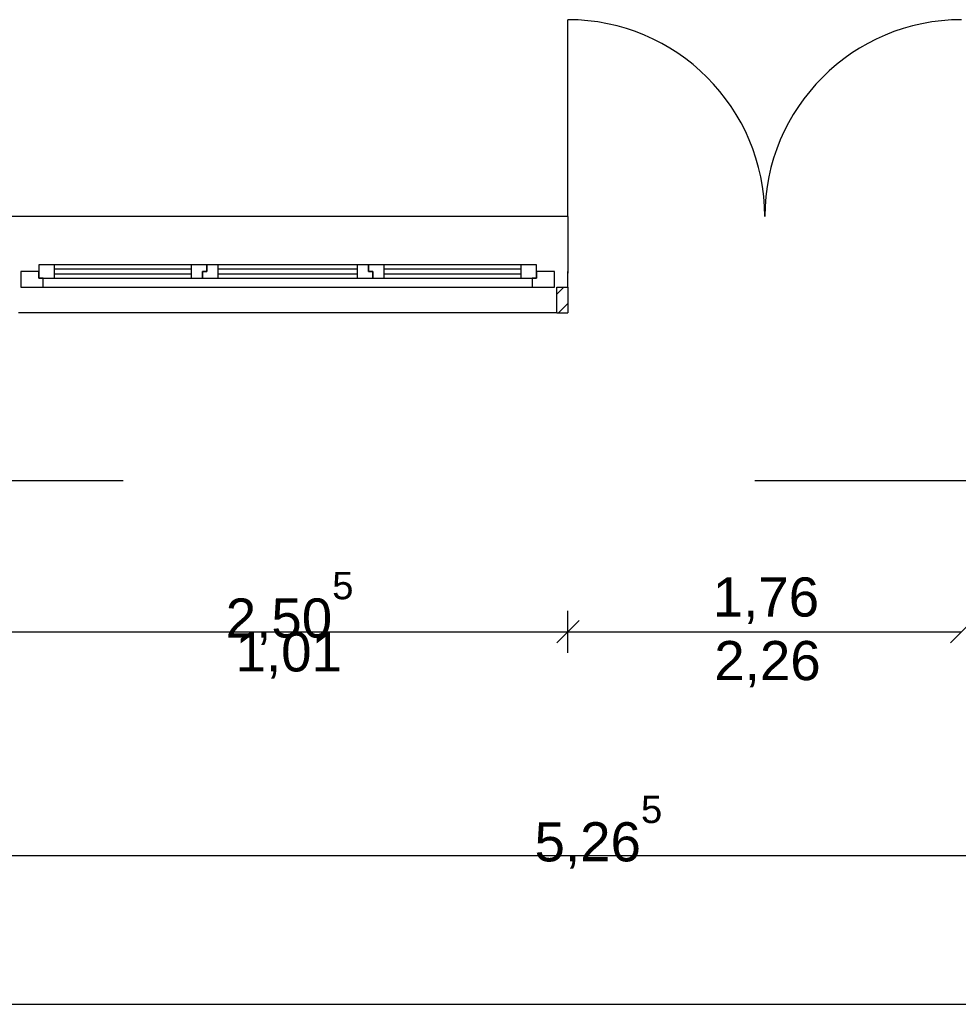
# Model space of a CAD drawing. Extents: x -73 to 183, y -4 to 85.
# Tile 23 of 98: x -31.91 to -27.72, y 29.54 to 33.95. Entities that reach past the tile are written whole.
import ezdxf

# ---------------------------------------------------------------- set-up
doc = ezdxf.new("R2010")
doc.units = 0
doc.header["$MEASUREMENT"] = 0
doc.linetypes.add('Strichlinie', pattern=[0.005644, 0.002822, -0.002822])
doc.linetypes.add('Wipeout_Contour', pattern=[1, 0, -1])
for name, color, linetype in [('0._EG_2_0', 7, 'Continuous'), ('0._EG_2_P_BM_AUSSEN', 7, 'Continuous'), ('0._EG_2_R_NT_DACH', 7, 'Continuous'), ('0._EG_2_R_NT_TREPPE', 7, 'Continuous'), ('0._EG_2_R_TR_AUSSENWAND', 7, 'Continuous')]:
    doc.layers.add(name, color=color, linetype=linetype)
doc.styles.add('ERSTELLTER_STIL_1', font='ARIAL.TTF')

msp = doc.modelspace()

# ---------------------------------------------------------------- hatches: boundary and pattern name
at = {"layer": '0._EG_2_R_TR_AUSSENWAND', "linetype": 'Continuous', "ltscale": 1000}
h = msp.add_hatch(dxfattribs=at)
h.set_pattern_fill('MW_Kalksandstein_0002', color=256, style=0, pattern_type=2)
h.set_pattern_definition([(45, (0, 0), (-0.04596194, 0.04596194), [])])
h.paths.add_polyline_path([(-29.5137, 32.635), (-29.4637, 32.635), (-29.4637, 32.75), (-29.5137, 32.75)], flags=0)

# ---------------------------------------------------------------- linework, layer by layer
at = {"layer": '0._EG_2_0', "linetype": 'Continuous', "ltscale": 1000}
for p, q in [((-29.5137, 32.635), (-29.5137, 32.75)), ((-29.5137, 32.75), (-29.4637, 32.75)), ((-29.4637, 32.75), (-29.4637, 32.635))]:
    msp.add_line(p, q, dxfattribs=at)
at = {"layer": '0._EG_2_P_BM_AUSSEN', "linetype": 'Continuous', "ltscale": 1000}
for p, q in [((-29.4637, 31.1162), (-29.4637, 31.3037)), ((-29.4137, 31.26), (-29.5137, 31.16)), ((-27.6537, 31.26), (-27.7537, 31.16)), ((-31.9687, 31.21), (-29.4637, 31.21)), ((-29.4637, 31.21), (-27.7037, 31.21)), ((-31.9687, 30.21), (-26.7037, 30.21)), ((-32.7087, 29.545), (-14.0887, 29.545))]:
    msp.add_line(p, q, dxfattribs=at)
at = {"layer": '0._EG_2_R_NT_DACH', "linetype": 'Strichlinie', "ltscale": 1000}
msp.add_line((-14.5187, 31.885), (-32.2787, 31.885), dxfattribs=at)
at = {"layer": '0._EG_2_R_NT_TREPPE', "linetype": 'Continuous', "ltscale": 1000}
msp.add_line((-29.4637, 33.065), (-29.4637, 32.8124), dxfattribs=at)
at = {"layer": '0._EG_2_R_TR_AUSSENWAND', "linetype": 'Continuous', "ltscale": 1000}
for p, q in [((-29.4637, 33.065), (-29.4637, 33.945)), ((-29.4637, 33.065), (-31.9687, 33.065)), ((-29.4637, 32.765), (-29.4637, 32.82)), ((-29.4637, 32.75), (-29.4637, 32.765)), ((-29.5137, 32.635), (-31.9187, 32.635)), ((-29.5137, 32.635), (-29.4637, 32.635))]:
    msp.add_line(p, q, dxfattribs=at)
for centre, start, end in [((-29.4637, 33.065), 0, 90), ((-27.7037, 33.065), 90, 180)]:
    msp.add_arc(centre, 0.88, start, end, dxfattribs=at)

# ---------------------------------------------------------------- texts
at = {"layer": '0._EG_2_P_BM_AUSSEN', "linetype": 'Continuous', "char_height": 0.175, "attachment_point": 7, "style": 'ERSTELLTER_STIL_1'}
for s, insert in [('{1,76}', (-28.8165, 31.245)), ('{2,50\\A1{\\H0.7x;\\S5^  ;}}', (-30.9928, 31.151)), ('{1,01}', (-30.949, 31)), ('{2,26}', (-28.8094, 30.961)), ('{5,26\\A1{\\H0.7x;\\S5^  ;}}', (-29.6128, 30.151))]:
    msp.add_mtext(s, dxfattribs=dict(at, insert=insert))

# ---------------------------------------------------------------- wipeouts: each hides what was drawn before it
at = {"color": 254, "linetype": 'Wipeout_Contour', "lineweight": 0, "ltscale": 179.724136}
msp.add_wipeout([(-29.6237, 32.75), (-29.6237, 32.79), (-31.8087, 32.79), (-31.8087, 32.75)], dxfattribs=at).dxf.layer = '0._EG_2_R_TR_AUSSENWAND'

# ---------------------------------------------------------------- next in the draw order: wipeouts: each hides what was drawn before it
at = {"color": 254, "linetype": 'Wipeout_Contour', "lineweight": 0, "ltscale": 274.788082}
msp.add_wipeout([(-31.9087, 32.75), (-31.8087, 32.75), (-31.8087, 32.79), (-31.8287, 32.79), (-31.8287, 32.82), (-31.9087, 32.82)], dxfattribs=at).dxf.layer = '0._EG_2_R_TR_AUSSENWAND'
at = {"color": 254, "linetype": 'Wipeout_Contour', "lineweight": 0, "ltscale": 181.794544}
msp.add_wipeout([(-31.147, 32.79), (-31.147, 32.81), (-31.7587, 32.81), (-31.7587, 32.79)], dxfattribs=at).dxf.layer = '0._EG_2_R_TR_AUSSENWAND'
at = {"color": 254, "linetype": 'Wipeout_Contour', "lineweight": 0, "ltscale": 179.768103}
msp.add_wipeout([(-30.4054, 32.79), (-30.4054, 32.81), (-31.027, 32.81), (-31.027, 32.79)], dxfattribs=at).dxf.layer = '0._EG_2_R_TR_AUSSENWAND'
at = {"color": 254, "linetype": 'Wipeout_Contour', "lineweight": 0, "ltscale": 177.767033}
msp.add_wipeout([(-29.6737, 32.79), (-29.6737, 32.81), (-30.2854, 32.81), (-30.2854, 32.79)], dxfattribs=at).dxf.layer = '0._EG_2_R_TR_AUSSENWAND'
at = {"color": 254, "linetype": 'Wipeout_Contour', "lineweight": 0, "ltscale": 264.681529}
msp.add_wipeout([(-29.5237, 32.82), (-29.6037, 32.82), (-29.6037, 32.79), (-29.6237, 32.79), (-29.6237, 32.75), (-29.5237, 32.75)], dxfattribs=at).dxf.layer = '0._EG_2_R_TR_AUSSENWAND'

# ---------------------------------------------------------------- next in the draw order: linework, layer by layer
at = {"layer": '0._EG_2_R_TR_AUSSENWAND', "linetype": 'Continuous', "ltscale": 1000}
for p, q in [((-31.9087, 32.82), (-31.9087, 32.75)), ((-29.5237, 32.75), (-29.5237, 32.82)), ((-31.9087, 32.75), (-31.8087, 32.75)), ((-31.8087, 32.75), (-29.6237, 32.75)), ((-29.6237, 32.75), (-29.5237, 32.75)), ((-29.5137, 32.75), (-29.4637, 32.75))]:
    msp.add_line(p, q, dxfattribs=at)

# ---------------------------------------------------------------- next in the draw order: wipeouts: each hides what was drawn before it
at = {"color": 254, "linetype": 'Wipeout_Contour', "lineweight": 0, "ltscale": 181.91005}
msp.add_wipeout([(-31.147, 32.83), (-31.147, 32.85), (-31.7587, 32.85), (-31.7587, 32.83)], dxfattribs=at).dxf.layer = '0._EG_2_R_TR_AUSSENWAND'
at = {"color": 254, "linetype": 'Wipeout_Contour', "lineweight": 0, "ltscale": 179.884911}
msp.add_wipeout([(-30.4054, 32.83), (-30.4054, 32.85), (-31.027, 32.85), (-31.027, 32.83)], dxfattribs=at).dxf.layer = '0._EG_2_R_TR_AUSSENWAND'
at = {"color": 254, "linetype": 'Wipeout_Contour', "lineweight": 0, "ltscale": 177.885155}
msp.add_wipeout([(-29.6737, 32.83), (-29.6737, 32.85), (-30.2854, 32.85), (-30.2854, 32.83)], dxfattribs=at).dxf.layer = '0._EG_2_R_TR_AUSSENWAND'

# ---------------------------------------------------------------- next in the draw order: wipeouts: each hides what was drawn before it
at = {"color": 254, "linetype": 'Wipeout_Contour', "lineweight": 0, "ltscale": 182.790566}
msp.add_wipeout([(-31.7587, 32.79), (-31.7587, 32.85), (-31.8287, 32.85), (-31.8287, 32.79)], dxfattribs=at).dxf.layer = '0._EG_2_R_TR_AUSSENWAND'
at = {"color": 254, "linetype": 'Wipeout_Contour', "lineweight": 0, "ltscale": 270.868327}
msp.add_wipeout([(-31.077, 32.82), (-31.097, 32.82), (-31.097, 32.79), (-31.027, 32.79), (-31.027, 32.85), (-31.077, 32.85)], dxfattribs=at).dxf.layer = '0._EG_2_R_TR_AUSSENWAND'
at = {"color": 254, "linetype": 'Wipeout_Contour', "lineweight": 0, "ltscale": 267.835736}
msp.add_wipeout([(-30.3354, 32.79), (-30.2854, 32.79), (-30.2854, 32.85), (-30.3554, 32.85), (-30.3554, 32.82), (-30.3354, 32.82)], dxfattribs=at).dxf.layer = '0._EG_2_R_TR_AUSSENWAND'
at = {"color": 254, "linetype": 'Wipeout_Contour', "lineweight": 0, "ltscale": 176.901669}
msp.add_wipeout([(-29.6037, 32.79), (-29.6037, 32.85), (-29.6737, 32.85), (-29.6737, 32.79)], dxfattribs=at).dxf.layer = '0._EG_2_R_TR_AUSSENWAND'

# ---------------------------------------------------------------- next in the draw order: linework, layer by layer
at = {"layer": '0._EG_2_R_TR_AUSSENWAND', "linetype": 'Continuous', "ltscale": 1000}
for p, q in [((-31.8287, 32.85), (-31.8287, 32.79)), ((-29.6037, 32.79), (-29.6037, 32.85)), ((-31.8287, 32.82), (-31.9087, 32.82)), ((-31.8287, 32.79), (-31.8287, 32.82)), ((-31.8087, 32.79), (-31.8287, 32.79)), ((-31.8087, 32.75), (-31.8087, 32.79)), ((-29.6037, 32.79), (-29.6237, 32.79)), ((-29.6237, 32.79), (-29.6237, 32.75)), ((-29.5237, 32.82), (-29.6037, 32.82)), ((-29.6037, 32.82), (-29.6037, 32.79))]:
    msp.add_line(p, q, dxfattribs=at)

# ---------------------------------------------------------------- next in the draw order: wipeouts: each hides what was drawn before it
at = {"color": 254, "linetype": 'Wipeout_Contour', "lineweight": 0, "ltscale": 271.622805}
msp.add_wipeout([(-31.097, 32.82), (-31.077, 32.82), (-31.077, 32.85), (-31.147, 32.85), (-31.147, 32.79), (-31.097, 32.79)], dxfattribs=at).dxf.layer = '0._EG_2_R_TR_AUSSENWAND'
at = {"color": 254, "linetype": 'Wipeout_Contour', "lineweight": 0, "ltscale": 268.580524}
msp.add_wipeout([(-30.3554, 32.85), (-30.4054, 32.85), (-30.4054, 32.79), (-30.3354, 32.79), (-30.3354, 32.82), (-30.3554, 32.82)], dxfattribs=at).dxf.layer = '0._EG_2_R_TR_AUSSENWAND'
at = {"color": 254, "linetype": 'Wipeout_Contour', "lineweight": 0, "ltscale": 177.826086}
msp.add_wipeout([(-29.6737, 32.83), (-30.2854, 32.83), (-30.2854, 32.81), (-29.6737, 32.81)], dxfattribs=at).dxf.layer = '0._EG_2_R_TR_AUSSENWAND'

# ---------------------------------------------------------------- next in the draw order: linework, layer by layer
at = {"layer": '0._EG_2_R_TR_AUSSENWAND', "linetype": 'Continuous', "ltscale": 1000}
for p, q in [((-31.077, 32.85), (-31.077, 32.82)), ((-31.077, 32.82), (-31.077, 32.85)), ((-30.2854, 32.85), (-30.3554, 32.85)), ((-30.3554, 32.85), (-30.3554, 32.82)), ((-30.3554, 32.82), (-30.3554, 32.85)), ((-29.6737, 32.85), (-30.2854, 32.85)), ((-30.2854, 32.79), (-30.2854, 32.85)), ((-29.6737, 32.83), (-30.2854, 32.83)), ((-29.6037, 32.85), (-29.6737, 32.85)), ((-29.6737, 32.85), (-29.6737, 32.79)), ((-31.077, 32.82), (-31.097, 32.82)), ((-31.097, 32.82), (-31.097, 32.79)), ((-31.097, 32.82), (-31.077, 32.82)), ((-31.097, 32.79), (-31.097, 32.82)), ((-30.3554, 32.82), (-30.3354, 32.82)), ((-30.3354, 32.82), (-30.3554, 32.82)), ((-30.3354, 32.82), (-30.3354, 32.79)), ((-30.3354, 32.79), (-30.3354, 32.82)), ((-30.3354, 32.79), (-30.2854, 32.79)), ((-30.2854, 32.81), (-29.6737, 32.81)), ((-30.2854, 32.79), (-29.6737, 32.79)), ((-29.6737, 32.79), (-29.6037, 32.79))]:
    msp.add_line(p, q, dxfattribs=at)

# ---------------------------------------------------------------- next in the draw order: wipeouts: each hides what was drawn before it
at = {"color": 254, "linetype": 'Wipeout_Contour', "lineweight": 0, "ltscale": 181.852289}
msp.add_wipeout([(-31.147, 32.83), (-31.7587, 32.83), (-31.7587, 32.81), (-31.147, 32.81)], dxfattribs=at).dxf.layer = '0._EG_2_R_TR_AUSSENWAND'
at = {"color": 254, "linetype": 'Wipeout_Contour', "lineweight": 0, "ltscale": 179.826499}
msp.add_wipeout([(-30.4054, 32.83), (-31.027, 32.83), (-31.027, 32.81), (-30.4054, 32.81)], dxfattribs=at).dxf.layer = '0._EG_2_R_TR_AUSSENWAND'

# ---------------------------------------------------------------- next in the draw order: linework, layer by layer
at = {"layer": '0._EG_2_R_TR_AUSSENWAND', "linetype": 'Continuous', "ltscale": 1000}
for p, q in [((-31.7587, 32.85), (-31.8287, 32.85)), ((-31.147, 32.85), (-31.7587, 32.85)), ((-31.7587, 32.79), (-31.7587, 32.85)), ((-31.147, 32.83), (-31.7587, 32.83)), ((-31.077, 32.85), (-31.147, 32.85)), ((-31.147, 32.85), (-31.147, 32.79)), ((-31.027, 32.85), (-31.077, 32.85)), ((-30.4054, 32.85), (-31.027, 32.85)), ((-31.027, 32.79), (-31.027, 32.85)), ((-30.4054, 32.83), (-31.027, 32.83)), ((-30.3554, 32.85), (-30.4054, 32.85)), ((-30.4054, 32.85), (-30.4054, 32.79)), ((-31.8287, 32.79), (-31.7587, 32.79)), ((-31.7587, 32.81), (-31.147, 32.81)), ((-31.7587, 32.79), (-31.147, 32.79)), ((-31.147, 32.79), (-31.097, 32.79)), ((-31.097, 32.79), (-31.027, 32.79)), ((-31.027, 32.81), (-30.4054, 32.81)), ((-31.027, 32.79), (-30.4054, 32.79)), ((-30.4054, 32.79), (-30.3354, 32.79))]:
    msp.add_line(p, q, dxfattribs=at)

doc.saveas('drawing.dxf')
